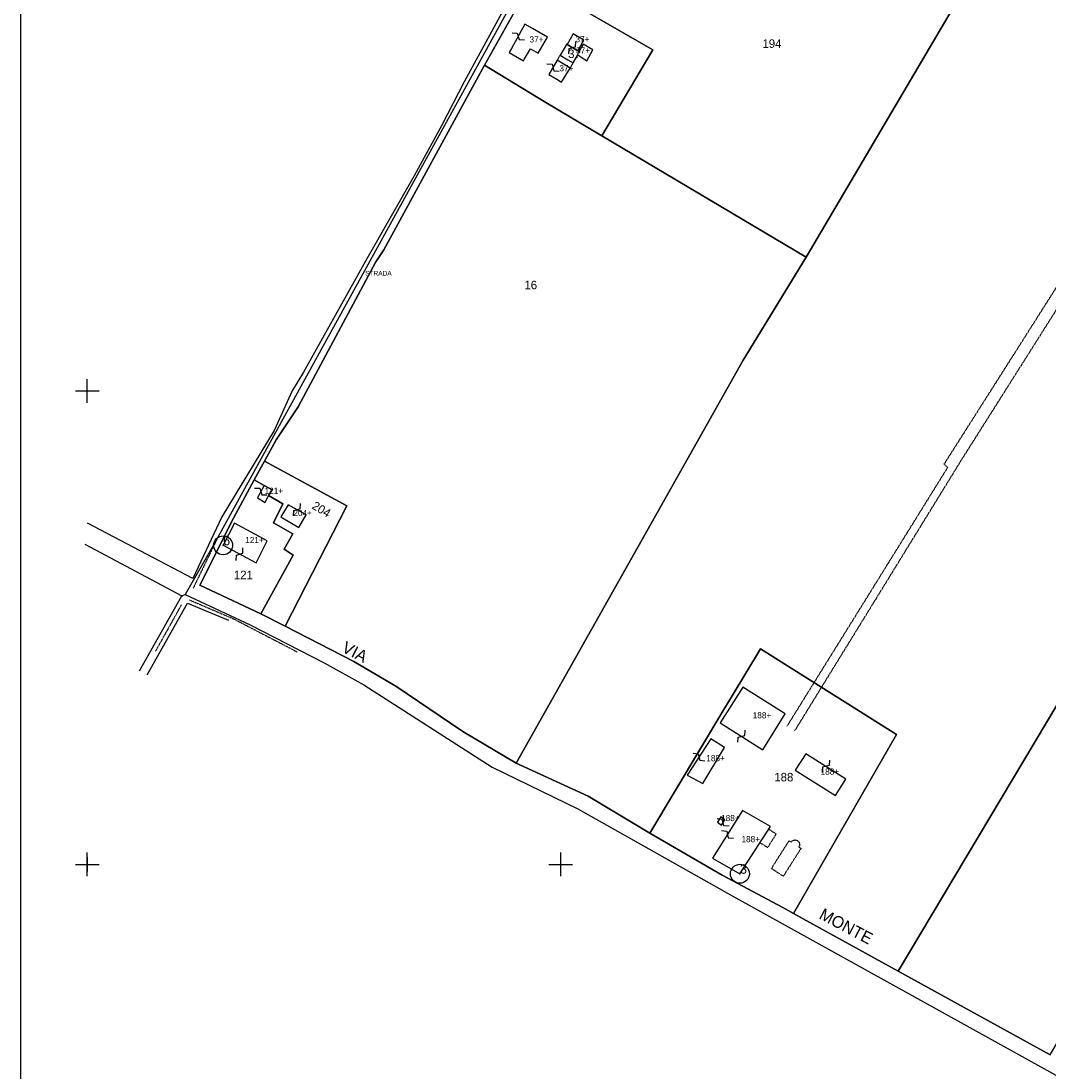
# Model space of a CAD drawing. Header units: metres. Extents: x 12172 to 15026, y -20723 to -19447.
# Tile 2 of 11: x 12172 to 12606, y -20487 to -20044. Entities that reach past the tile are written whole.
import ezdxf

# ---------------------------------------------------------------- set-up
doc = ezdxf.new("R2010")
doc.units = ezdxf.units.M
for name, pattern in [('CONTINUA', [0]), ('TRATTEGGIATA2', [0.3, 0.15, -0.15]), ('TRATTEGGIATA5', [0.3, 0.15, -0.15]), ('TRATTO-PUNTO', [0.4, 0.15, -0.125, 0, -0.125])]:
    doc.linetypes.add(name, pattern=pattern)
for name, color, linetype in [('CONFINE', 3, 'CONTINUA'), ('FABBRICATI', 1, 'CONTINUA'), ('FIDUCIALI', 5, 'CONTINUA'), ('LINEEVARIE', 6, 'CONTINUA'), ('PARTICELLE', 7, 'CONTINUA'), ('SIMBOLI', 6, 'CONTINUA'), ('STRADE', 8, 'CONTINUA'), ('TESTI', 3, 'CONTINUA')]:
    doc.layers.add(name, color=color, linetype=linetype)

# ---------------------------------------------------------------- blocks, each defined once
blk = doc.blocks.new('20', base_point=(5, 5))
at = {"layer": 'SIMBOLI'}
blk.add_circle((5, 5), 4, dxfattribs=at)
blk.add_point((5, 5), dxfattribs=at)
blk = doc.blocks.new('9', base_point=(5, 5))
at = {"layer": 'SIMBOLI'}
for p, q in [((2, 5), (4, 6)), ((4, 6), (6, 4)), ((6, 4), (8, 5))]:
    blk.add_line(p, q, dxfattribs=at)
blk = doc.blocks.new('1', base_point=(5, 5))
at = {"layer": 'SIMBOLI'}
for p, q in [((2, 5), (8, 5)), ((5, 2), (5, 8))]:
    blk.add_line(p, q, dxfattribs=at)
blk = doc.blocks.new('3', base_point=(5, 5))
at = {"layer": 'SIMBOLI'}
for p, q in [((5, 0), (5, 10)), ((0, 5), (10, 5))]:
    blk.add_line(p, q, dxfattribs=at)

msp = doc.modelspace()

# ---------------------------------------------------------------- linework, layer by layer
at = {"layer": 'CONFINE'}
msp.add_lwpolyline([(12521.261, -19778.167), (12254.222, -20263.591), (12241.357, -20285.994), (12268.751, -20298.824), (12300.018, -20314.868), (12316.851, -20324.173), (12370.993, -20358.898), (12407.286, -20376.529), (12472.639, -20413.459), (12649.614, -20511.465), (12812.913, -20602.574), (12833.583, -20617.422), (12847.767, -20624.568), (12859.21, -20631.124), (12863.176, -20633.173), (12865.568, -20627.439), (12883.775, -20586.123), (12889.027, -20576.27), (12923.605, -20521.234), (12948.701, -20472.485), (12995.678, -20386.141), (13030.063, -20325.286), (13057.98, -20266.699)], dxfattribs=at)
at = {"layer": 'FABBRICATI'}
for points in [[(12379.159, -20055.311), (12378.187, -20057.042), (12384.28, -20060.467), (12384.74, -20059.682), (12387.227, -20055.445), (12387.451, -20055.571), (12390.503, -20057.291), (12394.346, -20050.469), (12388.138, -20046.92), (12384.91, -20045.075), (12379.159, -20055.311)], [(12405.236, -20049.088), (12402.661, -20053.608), (12407.198, -20056.267), (12409.773, -20051.747), (12405.236, -20049.088)], [(12402.989, -20060.049), (12405.238, -20061.361), (12407.201, -20057.957), (12411.012, -20060.509), (12413.528, -20055.948), (12409.542, -20053.438), (12407.691, -20056.612), (12407.198, -20056.267), (12402.661, -20053.608), (12402.427, -20053.542), (12402.233, -20053.879), (12399.761, -20058.167), (12402.989, -20060.049)], [(12398.29, -20068.331), (12400.395, -20069.579), (12403.963, -20063.562), (12401.743, -20062.246), (12398.492, -20060.318), (12394.924, -20066.336), (12398.29, -20068.331)], [(12274.688, -20239.855), (12271.852, -20245.094), (12275.175, -20247.069), (12276.602, -20244.213), (12278.084, -20241.711), (12274.688, -20239.855)], [(12289.417, -20257.638), (12292.428, -20252.279), (12284.866, -20248.038), (12281.801, -20253.146), (12289.417, -20257.638)], [(12262.123, -20255.897), (12257.374, -20265.19), (12271.306, -20272.59), (12276.055, -20263.247), (12262.123, -20255.897)], [(12494.842, -20336.38), (12476.875, -20325.046), (12467.368, -20340.193), (12485.365, -20351.521), (12494.842, -20336.38)], [(12459.994, -20365.847), (12469.241, -20350.575), (12463.36, -20346.917), (12453.456, -20362.3), (12459.994, -20365.847)], [(12516.025, -20370.922), (12520.461, -20363.907), (12503.539, -20353.21), (12499.103, -20360.227), (12516.025, -20370.922)], [(12488.585, -20383.997), (12476.778, -20377.275), (12464.111, -20397.37), (12475.709, -20403.93), (12488.585, -20383.997)], [(12467.957, -20383.444), (12469.291, -20381.197), (12467.601, -20379.957), (12466.215, -20382.154), (12467.957, -20383.444)]]:
    msp.add_lwpolyline(points, close=True, dxfattribs=at)
at = {"layer": 'LINEEVARIE', "color": 2}
msp.add_lwpolyline([(12172, -20723), (12172, -19447), (14071, -19447), (14071, -20723), (12172, -20723)], dxfattribs=at)
at = {"layer": 'LINEEVARIE'}
for points in [[(12384.972, -19988.861), (12398.523, -19997.264), (12359.167, -20069.421), (12349.711, -20087.682), (12338.073, -20109.064), (12318.076, -20144.135), (12291.38, -20192.112), (12286.531, -20199.928), (12278.979, -20216.693), (12256.825, -20253.214), (12244.597, -20279.261), (12200.119, -20255.779)], [(12198.934, -20264.705), (12239.923, -20286.469)], [(12222.124, -20318.165), (12239.923, -20286.469)], [(12239.923, -20286.469), (12241.357, -20285.994)], [(12239.923, -20286.469), (12240.197, -20286.615)], [(12225.29, -20319.839), (12242.268, -20289.571), (12259.602, -20296.854)]]:
    msp.add_lwpolyline(points, dxfattribs=at)
at = {"layer": 'LINEEVARIE', "linetype": 'TRATTEGGIATA5'}
for points in [[(12398.492, -20060.318), (12399.761, -20058.167)], [(12405.238, -20061.361), (12403.963, -20063.562)], [(12487.869, -20385.105), (12491.02, -20387.116), (12487.384, -20392.86), (12484.133, -20390.789)], [(12496.433, -20390.05), (12497.262, -20390.556), (12497.981, -20389.868), (12499.048, -20389.622), (12500.004, -20389.912), (12500.705, -20390.626), (12500.963, -20391.748), (12500.65, -20392.697), (12501.485, -20393.238), (12494.029, -20404.986), (12489.013, -20401.755), (12496.433, -20390.05)]]:
    msp.add_lwpolyline(points, dxfattribs=at)
at = {"layer": 'LINEEVARIE', "linetype": 'TRATTEGGIATA2'}
for points in [[(12495.605, -20341.628), (12563.49, -20232.299), (12561.95, -20230.955), (12654.226, -20085.679), (12657.122, -20082.802), (12721.665, -20120.005), (12824.934, -20178.904), (12900.156, -20222.124), (12943.587, -20246.734), (13037.497, -20301.197)], [(12498.848, -20343.591), (12569.369, -20229.023), (12658.516, -20087.994), (12741.354, -20135.707), (12821.02, -20181.442)]]:
    msp.add_lwpolyline(points, dxfattribs=at)
at = {"layer": 'LINEEVARIE', "linetype": 'TRATTO-PUNTO'}
for points in [[(12254.635, -20262.841), (12244.708, -20283.359)], [(12239.746, -20290.317), (12228.791, -20309.967)], [(12243.16, -20288.241), (12261.72, -20296.215), (12288.731, -20310.239)]]:
    msp.add_lwpolyline(points, dxfattribs=at)
at = {"layer": 'PARTICELLE'}
for points in [[(12503.662, -20143.497), (12566.759, -20036.5), (12563.848, -20033.229), (12537.177, -20020.214), (12504.172, -20004.108), (12454.812, -19981.014), (12445.275, -19976.552), (12421.13, -19965.255), (12387.876, -20026.404), (12438.868, -20055.864), (12417.344, -20092.194), (12503.662, -20143.497)], [(12384.304, -20032.972), (12367.737, -20062.333), (12392.971, -20077.708), (12417.344, -20092.194), (12438.868, -20055.864), (12387.876, -20026.404), (12384.304, -20032.972)], [(12274.809, -20229.693), (12309.694, -20248.555), (12283.649, -20299.335), (12312.578, -20314.332), (12330.279, -20324.643), (12358.68, -20343.895), (12381.164, -20357.263), (12477.009, -20187.043), (12503.662, -20143.497), (12417.344, -20092.194), (12392.971, -20077.708), (12367.737, -20062.333), (12325.314, -20140.397), (12321.903, -20145.43), (12289.04, -20206.63), (12279.764, -20220.608), (12274.809, -20229.693)], [(12702.243, -20316.281), (12743.19, -20246.747), (12791.604, -20164.684), (12730.57, -20129.915), (12542.507, -20445.054), (12606.693, -20480.464), (12702.243, -20316.281)], [(12283.649, -20299.335), (12309.694, -20248.555), (12274.809, -20229.693), (12270.511, -20237.573), (12274.688, -20239.855), (12278.084, -20241.711), (12276.602, -20244.213), (12282.58, -20247.617), (12278.648, -20255.723), (12286.772, -20260.36), (12283.22, -20266.791), (12286.956, -20269.317), (12273.329, -20294.138), (12283.649, -20299.335)], [(12286.956, -20269.317), (12283.22, -20266.791), (12286.772, -20260.36), (12278.648, -20255.723), (12282.58, -20247.617), (12276.602, -20244.213), (12278.084, -20241.711), (12274.688, -20239.855), (12270.511, -20237.573), (12261.703, -20253.724), (12247.611, -20282.056), (12273.329, -20294.138), (12286.956, -20269.317)], [(12472.464, -20328.72), (12469.397, -20333.819), (12437.652, -20386.759), (12468.271, -20404.478), (12493.797, -20418.181), (12498.317, -20420.675), (12541.86, -20345.1), (12484.457, -20308.851), (12472.464, -20328.72)]]:
    msp.add_lwpolyline(points, close=True, dxfattribs=at)
msp.add_lwpolyline([(12566.759, -20036.5), (12503.662, -20143.497), (12477.009, -20187.043), (12381.164, -20357.263), (12411.657, -20371.187), (12437.652, -20386.759), (12469.397, -20333.819), (12472.464, -20328.72), (12484.457, -20308.851), (12541.86, -20345.1), (12498.317, -20420.675), (12542.507, -20445.054), (12730.57, -20129.915), (12791.604, -20164.684), (12821.02, -20181.442), (12945.352, -20252.985), (13035.676, -20304.88), (13037.497, -20301.197), (13038.458, -20299.13), (13057.865, -20257.387)], dxfattribs=at)
at = {"layer": 'STRADE'}
for points in [[(12521.261, -19778.167), (12254.222, -20263.591), (12241.357, -20285.994), (12241.357, -20285.994), (12268.751, -20298.824), (12300.018, -20314.868), (12316.851, -20324.173), (12370.993, -20358.898), (12407.286, -20376.529), (12472.639, -20413.459), (12649.614, -20511.465)], [(12606.693, -20480.464), (12542.507, -20445.054), (12498.317, -20420.675), (12493.797, -20418.181), (12468.271, -20404.478), (12437.652, -20386.759), (12411.657, -20371.187), (12381.164, -20357.263), (12358.68, -20343.895), (12330.279, -20324.643), (12312.578, -20314.332), (12283.649, -20299.335), (12273.329, -20294.138), (12247.611, -20282.056), (12261.703, -20253.724), (12270.511, -20237.573), (12274.809, -20229.693), (12279.764, -20220.608), (12289.04, -20206.63), (12321.903, -20145.43), (12325.314, -20140.397), (12367.737, -20062.333), (12384.304, -20032.972)]]:
    msp.add_lwpolyline(points, dxfattribs=at)

# ---------------------------------------------------------------- block references
at = {"layer": 'FIDUCIALI'}
for p in [(12257.374, -20265.19), (12475.709, -20403.93)]:
    msp.add_blockref('20', p, dxfattribs=at)
at = {"layer": 'SIMBOLI'}
for p, rotation in [((12382.035, -20050.193), 330.678), ((12404.93, -20054.937), 59.649), ((12396.708, -20063.327), 329.36), ((12273.27, -20242.475), 331.595), ((12288.581, -20250.122), 60.738), ((12264.34, -20268.89), 62.056), ((12476.367, -20345.857), 57.816), ((12458.408, -20354.608), 327.24), ((12512, -20358.558), 237.738), ((12468.624, -20382.32), 149.324), ((12470.445, -20387.322), 327.813)]:
    msp.add_blockref('9', p, dxfattribs=dict(at, rotation=rotation))
for name, p in [('3', (12200, -20200)), ('3', (12200, -20400)), ('1', (12200.055, -20399.979)), ('3', (12400, -20400))]:
    msp.add_blockref(name, p, dxfattribs=at)

# ---------------------------------------------------------------- texts
at = {"layer": 'FABBRICATI', "color": 7}
for s, p in [('37+', (12386.818, -20052.771)), ('37+', (12406.217, -20052.678)), ('37+', (12406.465, -20057.4)), ('37+', (12399.444, -20064.949)), ('121+', (12274.891, -20243.462)), ('204+', (12287.05, -20252.838)), ('121+', (12266.703, -20264.244)), ('188+', (12481.109, -20338.284)), ('188+', (12461.496, -20356.382)), ('188+', (12509.781, -20362.066)), ('188+', (12467.747, -20381.701)), ('188+', (12476.348, -20390.603))]:
    msp.add_text(s, height=2.6, dxfattribs=at).set_placement(p)
at = {"layer": 'FIDUCIALI'}
for s, p in [('6', (12257.374, -20265.19)), ('3', (12475.709, -20403.93))]:
    msp.add_text(s, height=4, dxfattribs=at).set_placement(p)
at = {"layer": 'PARTICELLE', "color": 7}
for s, p in [('194', (12485.227, -20055.04)), ('37', (12403.127, -20059.358)), ('16', (12384.666, -20157.034)), ('121', (12261.941, -20279.494)), ('188', (12490.235, -20364.921))]:
    msp.add_text(s, height=3.6, dxfattribs=at).set_placement(p)
msp.add_text('204', height=3.6, rotation=328.616, dxfattribs=at).set_placement((12294.579, -20249.434))
at = {"layer": 'STRADE', "color": 7}
msp.add_text('STRADA', height=2, dxfattribs=at).set_placement((12317.391, -20151.266))
at = {"layer": 'TESTI', "color": 3}
for s, rotation, p in [('VIA', 332.569, (12307.117, -20309.959)), ('MONTE', 332.111, (12508.755, -20422.68))]:
    msp.add_text(s, height=5, rotation=rotation, dxfattribs=at).set_placement(p)

doc.saveas('drawing.dxf')
